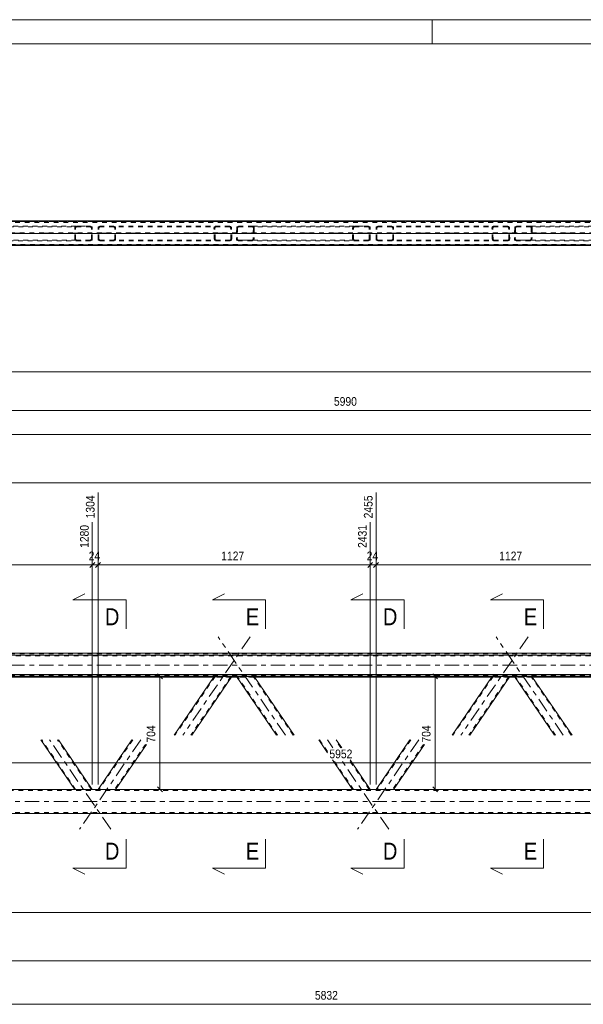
# Model space of a CAD drawing. Header units: millimetres. Extents: x 0 to 914, y 0 to 420.
# Tile 4 of 10: x 199 to 315, y 216 to 420. Entities that reach past the tile are written whole.
import ezdxf

# ---------------------------------------------------------------- set-up
doc = ezdxf.new("R2010")
doc.units = ezdxf.units.MM
for name, pattern in [('XKITLINE00', [0]), ('XKITLINE01', [4, 1, -1, 1, -1]), ('XKITLINE03', [6, 3, -1, 1, -1])]:
    doc.linetypes.add(name, pattern=pattern)
for name, color, linetype, lineweight in [('Arkusz rysunku', 3, 'Continuous', 0), ('Element', 2, 'Continuous', 0), ('Przekrój', 7, 'Continuous', 0), ('Wymiar', 4, 'Continuous', 0)]:
    doc.layers.add(name, color=color, linetype=linetype, lineweight=lineweight)
doc.styles.add('ARIAL', font='ARIAL.TTF')

msp = doc.modelspace()

# ---------------------------------------------------------------- linework, layer by layer
at = {"layer": 'Arkusz rysunku', "linetype": 'XKITLINE00', "lineweight": 0}
for p, q in [((914, 420), (0, 420)), ((284, 415), (284, 420)), ((909, 415), (5, 415))]:
    msp.add_line(p, q, dxfattribs=at)
at = {"layer": 'Element', "linetype": 'XKITLINE00', "lineweight": 0}
for p, q in [((116.58, 378.37), (428.5, 378.37)), ((116.58, 373.37), (714.78, 373.37)), ((116.58, 373.36), (714.78, 373.36)), ((714.78, 373.23), (116.58, 373.23)), ((116.58, 373.22), (714.78, 373.22)), ((116.58, 288.81), (714.78, 288.81)), ((116.58, 288.41), (714.78, 288.41)), ((116.58, 284.41), (714.78, 284.41)), ((408.18, 284.01), (116.58, 284.01)), ((238.78, 283.85), (189.61, 283.85)), ((238.86, 283.97), (230.56, 271.83)), ((242.5, 283.97), (234.19, 271.83)), ((238.86, 283.97), (238.89, 283.97)), ((238.89, 283.97), (238.97, 283.97)), ((238.97, 283.97), (239.09, 283.98)), ((239.09, 283.98), (239.23, 283.98)), ((239.23, 283.98), (242.14, 283.98)), ((242.14, 283.98), (242.28, 283.98)), ((242.28, 283.98), (242.4, 283.97)), ((242.4, 283.97), (242.47, 283.97)), ((243.54, 283.85), (242.42, 283.85)), ((242.47, 283.97), (242.5, 283.97)), ((251.77, 271.83), (243.46, 283.97)), ((243.46, 283.97), (243.49, 283.97)), ((243.49, 283.97), (243.56, 283.97)), ((243.56, 283.97), (243.68, 283.98)), ((243.68, 283.98), (243.82, 283.98)), ((243.82, 283.98), (246.73, 283.98)), ((246.73, 283.98), (246.87, 283.98)), ((246.87, 283.98), (246.99, 283.97)), ((246.99, 283.97), (247.07, 283.97)), ((247.07, 283.97), (247.1, 283.97)), ((255.4, 271.83), (247.1, 283.97)), ((296.35, 283.85), (247.18, 283.85)), ((296.43, 283.97), (288.12, 271.83)), ((300.06, 283.97), (291.76, 271.83)), ((296.43, 283.97), (296.46, 283.97)), ((296.46, 283.97), (296.54, 283.97)), ((296.54, 283.97), (296.66, 283.98)), ((296.66, 283.98), (296.8, 283.98)), ((296.8, 283.98), (299.71, 283.98)), ((299.71, 283.98), (299.84, 283.98)), ((299.84, 283.98), (299.96, 283.97)), ((299.96, 283.97), (300.04, 283.97)), ((301.11, 283.85), (299.98, 283.85)), ((300.04, 283.97), (300.06, 283.97)), ((309.34, 271.83), (301.03, 283.97)), ((301.03, 283.97), (301.05, 283.97)), ((301.05, 283.97), (301.13, 283.97)), ((301.13, 283.97), (301.25, 283.98)), ((301.25, 283.98), (301.39, 283.98)), ((301.39, 283.98), (304.29, 283.98)), ((304.29, 283.98), (304.43, 283.98)), ((304.43, 283.98), (304.55, 283.97)), ((304.55, 283.97), (304.63, 283.97)), ((304.63, 283.97), (304.66, 283.97)), ((312.97, 271.83), (304.66, 283.97)), ((353.91, 283.85), (304.74, 283.85)), ((209.96, 260.58), (202.94, 270.83)), ((213.59, 260.58), (206.58, 270.83)), ((221.82, 270.83), (214.8, 260.58)), ((224.83, 269.92), (218.44, 260.58)), ((262.35, 268.15), (260.51, 270.83)), ((265.26, 269.2), (264.14, 270.83)), ((279.38, 270.83), (272.37, 260.58)), ((282.39, 269.92), (276, 260.58)), ((267.52, 260.58), (263.35, 266.68)), ((271.16, 260.58), (266.98, 266.68)), ((411.3, 260.58), (157.23, 260.58)), ((149.62, 255.58), (681.73, 255.58))]:
    msp.add_line(p, q, dxfattribs=at)
at = {"layer": 'Element', "linetype": 'XKITLINE01', "lineweight": 0}
for p, q in [((116.58, 378.35), (428.5, 378.35)), ((428.5, 378.23), (116.58, 378.23)), ((116.58, 378.21), (428.5, 378.21)), ((428.5, 378.22), (149.62, 378.22)), ((149.62, 378.02), (428.5, 378.02)), ((116.58, 375.87), (428.5, 375.87)), ((116.58, 375.71), (428.5, 375.71)), ((186.32, 377.07), (210.32, 377.07)), ((189.23, 377.22), (213.23, 377.22)), ((209.96, 376.92), (209.99, 377.03)), ((209.96, 374.52), (209.96, 376.92)), ((209.99, 377.03), (210.06, 377.13)), ((210.06, 377.13), (210.18, 377.2)), ((210.15, 376.98), (210.14, 376.92)), ((210.14, 374.52), (210.14, 376.92)), ((210.19, 377.02), (210.15, 376.98)), ((210.18, 377.2), (210.32, 377.22)), ((210.25, 377.06), (210.19, 377.02)), ((210.32, 377.07), (210.25, 377.06)), ((210.32, 377.22), (213.23, 377.22)), ((210.32, 377.07), (213.23, 377.07)), ((213.23, 377.22), (213.37, 377.2)), ((213.3, 377.06), (213.23, 377.07)), ((213.36, 377.02), (213.3, 377.06)), ((213.4, 376.98), (213.36, 377.02)), ((213.37, 377.2), (213.49, 377.13)), ((213.41, 376.92), (213.4, 376.98)), ((213.41, 374.52), (213.41, 376.92)), ((213.49, 377.13), (213.57, 377.03)), ((213.57, 377.03), (213.59, 376.92)), ((213.59, 374.52), (213.59, 376.92)), ((214.8, 376.92), (214.83, 377.03)), ((214.8, 374.52), (214.8, 376.92)), ((214.83, 377.03), (214.91, 377.13)), ((214.91, 377.13), (215.03, 377.2)), ((215, 376.98), (214.98, 376.92)), ((214.98, 374.52), (214.98, 376.92)), ((215.04, 377.02), (215, 376.98)), ((215.03, 377.2), (215.16, 377.22)), ((215.09, 377.06), (215.04, 377.02)), ((215.16, 377.07), (215.09, 377.06)), ((242.08, 377.22), (215.16, 377.22)), ((242.08, 377.07), (215.16, 377.07)), ((218.07, 377.22), (218.21, 377.2)), ((218.14, 377.06), (218.07, 377.07)), ((218.2, 377.02), (218.14, 377.06)), ((218.24, 376.98), (218.2, 377.02)), ((218.21, 377.2), (218.33, 377.13)), ((218.25, 376.92), (218.24, 376.98)), ((218.25, 374.52), (218.25, 376.92)), ((218.33, 377.13), (218.41, 377.03)), ((218.41, 377.03), (218.44, 376.92)), ((218.44, 374.52), (218.44, 376.92)), ((238.84, 377.03), (238.81, 376.92)), ((238.86, 374.52), (238.81, 376.92)), ((238.91, 377.13), (238.84, 377.03)), ((239.03, 377.2), (238.91, 377.13)), ((238.99, 376.92), (239, 376.98)), ((239.04, 374.52), (238.99, 376.92)), ((239, 376.98), (239.04, 377.02)), ((239.17, 377.22), (239.03, 377.2)), ((239.04, 377.02), (239.1, 377.06)), ((239.1, 377.06), (239.17, 377.07)), ((242.22, 377.2), (242.08, 377.22)), ((242.08, 377.07), (242.15, 377.06)), ((242.15, 377.06), (242.21, 377.02)), ((242.21, 377.02), (242.25, 376.98)), ((242.33, 377.13), (242.22, 377.2)), ((242.25, 376.98), (242.26, 376.92)), ((242.32, 374.52), (242.26, 376.92)), ((242.42, 377.03), (242.33, 377.13)), ((242.45, 376.92), (242.42, 377.03)), ((242.5, 374.52), (242.45, 376.92)), ((243.51, 376.92), (243.46, 374.52)), ((243.54, 377.03), (243.51, 376.92)), ((243.63, 377.13), (243.54, 377.03)), ((243.74, 377.2), (243.63, 377.13)), ((243.7, 376.92), (243.64, 374.52)), ((243.7, 376.92), (243.71, 376.98)), ((243.71, 376.98), (243.75, 377.02)), ((243.88, 377.22), (243.74, 377.2)), ((243.75, 377.02), (243.81, 377.06)), ((243.81, 377.06), (243.88, 377.07)), ((243.88, 377.22), (246.79, 377.22)), ((243.88, 377.07), (267.89, 377.07)), ((243.88, 377.07), (246.79, 377.07)), ((246.79, 377.22), (270.8, 377.22)), ((246.93, 377.2), (246.79, 377.22)), ((246.79, 377.07), (246.86, 377.06)), ((246.86, 377.06), (246.92, 377.02)), ((246.92, 377.02), (246.96, 376.98)), ((246.97, 376.92), (246.92, 374.52)), ((247.05, 377.13), (246.93, 377.2)), ((246.96, 376.98), (246.97, 376.92)), ((247.12, 377.03), (247.05, 377.13)), ((247.15, 376.92), (247.1, 374.52)), ((247.15, 376.92), (247.12, 377.03)), ((267.52, 376.92), (267.55, 377.03)), ((267.52, 374.52), (267.52, 376.92)), ((267.55, 377.03), (267.63, 377.13)), ((267.63, 377.13), (267.75, 377.2)), ((267.72, 376.98), (267.71, 376.92)), ((267.71, 374.52), (267.71, 376.92)), ((267.76, 377.02), (267.72, 376.98)), ((267.75, 377.2), (267.89, 377.22)), ((267.82, 377.06), (267.76, 377.02)), ((267.89, 377.07), (267.82, 377.06)), ((267.89, 377.22), (270.8, 377.22)), ((267.89, 377.07), (270.8, 377.07)), ((270.8, 377.22), (270.93, 377.2)), ((270.87, 377.06), (270.8, 377.07)), ((270.92, 377.02), (270.87, 377.06)), ((270.96, 376.98), (270.92, 377.02)), ((270.93, 377.2), (271.05, 377.13)), ((270.98, 376.92), (270.96, 376.98)), ((270.98, 374.52), (270.98, 376.92)), ((271.05, 377.13), (271.13, 377.03)), ((271.13, 377.03), (271.16, 376.92)), ((271.16, 374.52), (271.16, 376.92)), ((272.37, 376.92), (272.39, 377.03)), ((272.37, 374.52), (272.37, 376.92)), ((272.39, 377.03), (272.47, 377.13)), ((272.47, 377.13), (272.59, 377.2)), ((272.56, 376.98), (272.55, 376.92)), ((272.55, 374.52), (272.55, 376.92)), ((272.6, 377.02), (272.56, 376.98)), ((272.59, 377.2), (272.73, 377.22)), ((272.66, 377.06), (272.6, 377.02)), ((272.73, 377.07), (272.66, 377.06)), ((299.64, 377.22), (272.73, 377.22)), ((299.64, 377.07), (272.73, 377.07)), ((275.64, 377.22), (275.78, 377.2)), ((275.71, 377.06), (275.64, 377.07)), ((275.77, 377.02), (275.71, 377.06)), ((275.81, 376.98), (275.77, 377.02)), ((275.78, 377.2), (275.9, 377.13)), ((275.82, 376.92), (275.81, 376.98)), ((275.82, 374.52), (275.82, 376.92)), ((275.9, 377.13), (275.97, 377.03)), ((275.97, 377.03), (276, 376.92)), ((276, 374.52), (276, 376.92)), ((296.4, 377.03), (296.38, 376.92)), ((296.43, 374.52), (296.38, 376.92)), ((296.48, 377.13), (296.4, 377.03)), ((296.59, 377.2), (296.48, 377.13)), ((296.56, 376.92), (296.57, 376.98)), ((296.61, 374.52), (296.56, 376.92)), ((296.57, 376.98), (296.61, 377.02)), ((296.73, 377.22), (296.59, 377.2)), ((296.61, 377.02), (296.67, 377.06)), ((296.67, 377.06), (296.74, 377.07)), ((299.78, 377.2), (299.64, 377.22)), ((299.64, 377.07), (299.71, 377.06)), ((299.71, 377.06), (299.77, 377.02)), ((299.77, 377.02), (299.81, 376.98)), ((299.9, 377.13), (299.78, 377.2)), ((299.81, 376.98), (299.83, 376.92)), ((299.88, 374.52), (299.83, 376.92)), ((299.98, 377.03), (299.9, 377.13)), ((300.01, 376.92), (299.98, 377.03)), ((300.06, 374.52), (300.01, 376.92)), ((301.08, 376.92), (301.03, 374.52)), ((301.11, 377.03), (301.08, 376.92)), ((301.19, 377.13), (301.11, 377.03)), ((301.31, 377.2), (301.19, 377.13)), ((301.26, 376.92), (301.21, 374.52)), ((301.26, 376.92), (301.28, 376.98)), ((301.28, 376.98), (301.32, 377.02)), ((301.45, 377.22), (301.31, 377.2)), ((301.32, 377.02), (301.38, 377.06)), ((301.38, 377.06), (301.45, 377.07)), ((301.45, 377.22), (304.36, 377.22)), ((301.45, 377.07), (325.45, 377.07)), ((301.45, 377.07), (304.36, 377.07)), ((304.36, 377.22), (328.36, 377.22)), ((304.5, 377.2), (304.36, 377.22)), ((304.36, 377.07), (304.42, 377.06)), ((304.42, 377.06), (304.48, 377.02)), ((304.48, 377.02), (304.52, 376.98)), ((304.53, 376.92), (304.48, 374.52)), ((304.61, 377.13), (304.5, 377.2)), ((304.52, 376.98), (304.53, 376.92)), ((304.69, 377.03), (304.61, 377.13)), ((304.72, 376.92), (304.66, 374.52)), ((304.72, 376.92), (304.69, 377.03)), ((681.73, 373.42), (149.62, 373.42)), ((681.73, 373.22), (149.62, 373.22)), ((210.32, 374.37), (186.26, 374.37)), ((213.23, 374.22), (189.16, 374.22)), ((209.99, 374.4), (209.96, 374.52)), ((210.06, 374.31), (209.99, 374.4)), ((210.18, 374.24), (210.06, 374.31)), ((210.14, 374.52), (210.15, 374.46)), ((210.15, 374.46), (210.19, 374.41)), ((210.32, 374.22), (210.18, 374.24)), ((210.19, 374.41), (210.25, 374.38)), ((210.25, 374.38), (210.32, 374.37)), ((213.23, 374.37), (210.32, 374.37)), ((210.32, 374.22), (213.23, 374.22)), ((213.23, 374.37), (213.3, 374.38)), ((213.37, 374.24), (213.23, 374.22)), ((213.3, 374.38), (213.36, 374.41)), ((213.36, 374.41), (213.4, 374.46)), ((213.49, 374.31), (213.37, 374.24)), ((213.4, 374.46), (213.41, 374.52)), ((213.57, 374.4), (213.49, 374.31)), ((213.59, 374.52), (213.57, 374.4)), ((214.83, 374.4), (214.8, 374.52)), ((214.91, 374.31), (214.83, 374.4)), ((215.03, 374.24), (214.91, 374.31)), ((214.98, 374.52), (215, 374.46)), ((215, 374.46), (215.04, 374.41)), ((215.16, 374.22), (215.03, 374.24)), ((215.04, 374.41), (215.09, 374.38)), ((215.09, 374.38), (215.16, 374.37)), ((242.14, 374.37), (215.16, 374.37)), ((242.14, 374.22), (215.16, 374.22)), ((218.07, 374.37), (218.14, 374.38)), ((218.21, 374.24), (218.07, 374.22)), ((218.14, 374.38), (218.2, 374.41)), ((218.2, 374.41), (218.24, 374.46)), ((218.33, 374.31), (218.21, 374.24)), ((218.24, 374.46), (218.25, 374.52)), ((218.41, 374.4), (218.33, 374.31)), ((218.44, 374.52), (218.41, 374.4)), ((238.86, 374.52), (238.89, 374.4)), ((238.89, 374.4), (238.97, 374.31)), ((238.97, 374.31), (239.09, 374.24)), ((239.06, 374.46), (239.04, 374.52)), ((239.1, 374.41), (239.06, 374.46)), ((239.09, 374.24), (239.23, 374.22)), ((239.16, 374.38), (239.1, 374.41)), ((239.23, 374.37), (239.16, 374.38)), ((242.21, 374.38), (242.14, 374.37)), ((242.14, 374.22), (242.28, 374.24)), ((242.26, 374.41), (242.21, 374.38)), ((242.3, 374.46), (242.26, 374.41)), ((242.28, 374.24), (242.4, 374.31)), ((242.32, 374.52), (242.3, 374.46)), ((242.4, 374.31), (242.47, 374.4)), ((242.47, 374.4), (242.5, 374.52)), ((243.46, 374.52), (243.49, 374.4)), ((243.49, 374.4), (243.56, 374.31)), ((243.56, 374.31), (243.68, 374.24)), ((243.66, 374.46), (243.64, 374.52)), ((243.7, 374.41), (243.66, 374.46)), ((243.68, 374.24), (243.82, 374.22)), ((243.75, 374.38), (243.7, 374.41)), ((243.82, 374.37), (243.75, 374.38)), ((267.89, 374.37), (243.82, 374.37)), ((243.82, 374.37), (246.73, 374.37)), ((246.73, 374.22), (243.82, 374.22)), ((246.8, 374.38), (246.73, 374.37)), ((246.73, 374.22), (246.87, 374.24)), ((270.8, 374.22), (246.73, 374.22)), ((246.86, 374.41), (246.8, 374.38)), ((246.9, 374.46), (246.86, 374.41)), ((246.87, 374.24), (246.99, 374.31)), ((246.92, 374.52), (246.9, 374.46)), ((246.99, 374.31), (247.07, 374.4)), ((247.07, 374.4), (247.1, 374.52)), ((267.55, 374.4), (267.52, 374.52)), ((267.63, 374.31), (267.55, 374.4)), ((267.75, 374.24), (267.63, 374.31)), ((267.71, 374.52), (267.72, 374.46)), ((267.72, 374.46), (267.76, 374.41)), ((267.89, 374.22), (267.75, 374.24)), ((267.76, 374.41), (267.82, 374.38)), ((267.82, 374.38), (267.89, 374.37)), ((270.8, 374.37), (267.89, 374.37)), ((267.89, 374.22), (270.8, 374.22)), ((270.8, 374.37), (270.87, 374.38)), ((270.93, 374.24), (270.8, 374.22)), ((270.87, 374.38), (270.92, 374.41)), ((270.92, 374.41), (270.96, 374.46)), ((271.05, 374.31), (270.93, 374.24)), ((270.96, 374.46), (270.98, 374.52)), ((271.13, 374.4), (271.05, 374.31)), ((271.16, 374.52), (271.13, 374.4)), ((272.39, 374.4), (272.37, 374.52)), ((272.47, 374.31), (272.39, 374.4)), ((272.59, 374.24), (272.47, 374.31)), ((272.55, 374.52), (272.56, 374.46)), ((272.56, 374.46), (272.6, 374.41)), ((272.73, 374.22), (272.59, 374.24)), ((272.6, 374.41), (272.66, 374.38)), ((272.66, 374.38), (272.73, 374.37)), ((299.7, 374.37), (272.73, 374.37)), ((299.71, 374.22), (272.73, 374.22)), ((275.64, 374.37), (275.71, 374.38)), ((275.78, 374.24), (275.64, 374.22)), ((275.71, 374.38), (275.77, 374.41)), ((275.77, 374.41), (275.81, 374.46)), ((275.9, 374.31), (275.78, 374.24)), ((275.81, 374.46), (275.82, 374.52)), ((275.97, 374.4), (275.9, 374.31)), ((276, 374.52), (275.97, 374.4)), ((296.43, 374.52), (296.46, 374.4)), ((296.46, 374.4), (296.54, 374.31)), ((296.54, 374.31), (296.66, 374.24)), ((296.63, 374.46), (296.61, 374.52)), ((296.67, 374.41), (296.63, 374.46)), ((296.66, 374.24), (296.8, 374.22)), ((296.73, 374.38), (296.67, 374.41)), ((296.79, 374.37), (296.73, 374.38)), ((299.77, 374.38), (299.7, 374.37)), ((299.71, 374.22), (299.84, 374.24)), ((299.83, 374.41), (299.77, 374.38)), ((299.87, 374.46), (299.83, 374.41)), ((299.84, 374.24), (299.96, 374.31)), ((299.88, 374.52), (299.87, 374.46)), ((299.96, 374.31), (300.04, 374.4)), ((300.04, 374.4), (300.06, 374.52)), ((301.03, 374.52), (301.05, 374.4)), ((301.05, 374.4), (301.13, 374.31)), ((301.13, 374.31), (301.25, 374.24)), ((301.22, 374.46), (301.21, 374.52)), ((301.26, 374.41), (301.22, 374.46)), ((301.25, 374.24), (301.39, 374.22)), ((301.32, 374.38), (301.26, 374.41)), ((301.39, 374.37), (301.32, 374.38)), ((325.45, 374.37), (301.39, 374.37)), ((301.39, 374.37), (304.3, 374.37)), ((304.29, 374.22), (301.39, 374.22)), ((304.29, 374.22), (304.43, 374.24)), ((328.36, 374.22), (304.29, 374.22)), ((304.37, 374.38), (304.3, 374.37)), ((304.43, 374.41), (304.37, 374.38)), ((304.47, 374.46), (304.43, 374.41)), ((304.43, 374.24), (304.55, 374.31)), ((304.48, 374.52), (304.47, 374.46)), ((304.55, 374.31), (304.63, 374.4)), ((304.63, 374.4), (304.66, 374.52)), ((116.58, 288.65), (714.78, 288.65)), ((714.78, 288.3), (116.58, 288.3)), ((714.78, 288.25), (116.58, 288.25)), ((116.58, 284.35), (714.78, 284.35)), ((116.58, 284.25), (714.78, 284.25)), ((239.04, 283.97), (230.74, 271.83)), ((242.32, 283.97), (234.01, 271.83)), ((242.42, 283.85), (238.78, 283.85)), ((238.84, 283.89), (238.81, 283.89)), ((238.91, 283.89), (238.84, 283.89)), ((239.03, 283.88), (238.91, 283.89)), ((238.99, 283.89), (239, 283.89)), ((239, 283.89), (239.03, 283.89)), ((239.03, 283.89), (239.04, 283.89)), ((239.17, 283.88), (239.03, 283.88)), ((239.04, 283.97), (239.06, 283.97)), ((239.04, 283.89), (239.1, 283.89)), ((239.06, 283.97), (239.09, 283.97)), ((239.09, 283.97), (239.1, 283.97)), ((239.16, 283.97), (239.1, 283.97)), ((239.1, 283.89), (239.17, 283.89)), ((239.23, 283.97), (239.16, 283.97)), ((239.17, 283.89), (242.08, 283.89)), ((239.17, 283.88), (242.08, 283.88)), ((239.23, 283.97), (242.14, 283.97)), ((242.08, 283.89), (242.15, 283.89)), ((242.22, 283.88), (242.08, 283.88)), ((242.21, 283.97), (242.14, 283.97)), ((242.15, 283.89), (242.21, 283.89)), ((242.26, 283.97), (242.21, 283.97)), ((242.21, 283.89), (242.22, 283.89)), ((242.22, 283.89), (242.25, 283.89)), ((242.22, 283.88), (242.26, 283.88)), ((242.25, 283.89), (242.26, 283.89)), ((242.26, 283.97), (242.27, 283.97)), ((242.26, 283.88), (242.33, 283.89)), ((242.27, 283.97), (242.3, 283.97)), ((242.3, 283.97), (242.32, 283.97)), ((242.42, 283.89), (242.33, 283.89)), ((242.45, 283.89), (242.42, 283.89)), ((243.46, 283.97), (243.51, 283.89)), ((243.54, 283.89), (243.51, 283.89)), ((243.63, 283.89), (243.54, 283.89)), ((247.18, 283.85), (243.54, 283.85)), ((243.74, 283.88), (243.63, 283.89)), ((243.7, 283.89), (243.64, 283.97)), ((243.64, 283.97), (243.66, 283.97)), ((243.66, 283.97), (243.69, 283.97)), ((243.69, 283.97), (243.7, 283.97)), ((243.75, 283.97), (243.7, 283.97)), ((251.95, 271.83), (243.7, 283.89)), ((243.7, 283.89), (243.71, 283.89)), ((243.71, 283.89), (243.74, 283.89)), ((243.74, 283.89), (243.75, 283.89)), ((243.88, 283.88), (243.74, 283.88)), ((243.82, 283.97), (243.75, 283.97)), ((243.75, 283.89), (243.81, 283.89)), ((243.81, 283.89), (243.88, 283.89)), ((243.82, 283.97), (246.73, 283.97)), ((243.88, 283.89), (246.79, 283.89)), ((243.88, 283.88), (246.79, 283.88)), ((246.8, 283.97), (246.73, 283.97)), ((246.79, 283.89), (246.86, 283.89)), ((246.93, 283.88), (246.79, 283.88)), ((246.86, 283.97), (246.8, 283.97)), ((246.86, 283.97), (246.87, 283.97)), ((246.86, 283.89), (246.92, 283.89)), ((246.87, 283.97), (246.9, 283.97)), ((246.9, 283.97), (246.92, 283.97)), ((246.97, 283.89), (246.92, 283.97)), ((246.92, 283.89), (246.93, 283.89)), ((246.93, 283.89), (246.96, 283.89)), ((246.93, 283.88), (246.97, 283.88)), ((246.96, 283.89), (246.97, 283.89)), ((255.22, 271.83), (246.97, 283.89)), ((246.97, 283.88), (247.05, 283.89)), ((247.12, 283.89), (247.05, 283.89)), ((247.1, 283.97), (247.15, 283.89)), ((247.15, 283.89), (247.12, 283.89)), ((296.61, 283.97), (288.3, 271.83)), ((299.88, 283.97), (291.57, 271.83)), ((299.98, 283.85), (296.35, 283.85)), ((296.4, 283.89), (296.38, 283.89)), ((296.48, 283.89), (296.4, 283.89)), ((296.59, 283.88), (296.48, 283.89)), ((296.56, 283.89), (296.57, 283.89)), ((296.57, 283.89), (296.6, 283.89)), ((296.73, 283.88), (296.59, 283.88)), ((296.6, 283.89), (296.61, 283.89)), ((296.61, 283.97), (296.63, 283.97)), ((296.61, 283.89), (296.67, 283.89)), ((296.63, 283.97), (296.65, 283.97)), ((296.65, 283.97), (296.67, 283.97)), ((296.73, 283.97), (296.67, 283.97)), ((296.67, 283.89), (296.74, 283.89)), ((296.79, 283.97), (296.73, 283.97)), ((296.73, 283.88), (299.64, 283.88)), ((296.74, 283.89), (299.64, 283.89)), ((296.79, 283.97), (299.7, 283.97)), ((299.64, 283.89), (299.71, 283.89)), ((299.78, 283.88), (299.64, 283.88)), ((299.77, 283.97), (299.7, 283.97)), ((299.71, 283.89), (299.77, 283.89)), ((299.83, 283.97), (299.77, 283.97)), ((299.77, 283.89), (299.79, 283.89)), ((299.78, 283.88), (299.82, 283.88)), ((299.79, 283.89), (299.81, 283.89)), ((299.81, 283.89), (299.83, 283.89)), ((299.82, 283.88), (299.9, 283.89)), ((299.83, 283.97), (299.84, 283.97)), ((299.84, 283.97), (299.87, 283.97)), ((299.87, 283.97), (299.88, 283.97)), ((299.98, 283.89), (299.9, 283.89)), ((300.01, 283.89), (299.98, 283.89)), ((301.03, 283.97), (301.08, 283.89)), ((301.11, 283.89), (301.08, 283.89)), ((301.19, 283.89), (301.11, 283.89)), ((304.74, 283.85), (301.11, 283.85)), ((301.31, 283.88), (301.19, 283.89)), ((301.26, 283.89), (301.21, 283.97)), ((301.21, 283.97), (301.22, 283.97)), ((301.22, 283.97), (301.25, 283.97)), ((301.25, 283.97), (301.26, 283.97)), ((301.32, 283.97), (301.26, 283.97)), ((309.52, 271.83), (301.26, 283.89)), ((301.26, 283.89), (301.28, 283.89)), ((301.28, 283.89), (301.31, 283.89)), ((301.31, 283.89), (301.32, 283.89)), ((301.45, 283.88), (301.31, 283.88)), ((301.39, 283.97), (301.32, 283.97)), ((301.32, 283.89), (301.38, 283.89)), ((301.38, 283.89), (301.45, 283.89)), ((301.39, 283.97), (304.3, 283.97)), ((301.45, 283.89), (304.36, 283.89)), ((301.45, 283.88), (304.36, 283.88)), ((304.37, 283.97), (304.3, 283.97)), ((304.36, 283.89), (304.42, 283.89)), ((304.5, 283.88), (304.36, 283.88)), ((304.43, 283.97), (304.37, 283.97)), ((304.42, 283.89), (304.48, 283.89)), ((304.43, 283.97), (304.44, 283.97)), ((304.44, 283.97), (304.47, 283.97)), ((304.47, 283.97), (304.48, 283.97)), ((304.53, 283.89), (304.48, 283.97)), ((304.48, 283.89), (304.49, 283.89)), ((304.49, 283.89), (304.52, 283.89)), ((304.5, 283.88), (304.54, 283.88)), ((304.52, 283.89), (304.53, 283.89)), ((312.79, 271.83), (304.53, 283.89)), ((304.54, 283.88), (304.61, 283.89)), ((304.69, 283.89), (304.61, 283.89)), ((304.66, 283.97), (304.72, 283.89)), ((304.72, 283.89), (304.69, 283.89)), ((210.14, 260.58), (203.13, 270.83)), ((213.41, 260.58), (206.4, 270.83)), ((222, 270.83), (214.98, 260.58)), ((224.64, 269.92), (218.25, 260.58)), ((262.35, 268.41), (260.69, 270.83)), ((265.08, 269.2), (263.96, 270.83)), ((279.56, 270.83), (272.55, 260.58)), ((282.21, 269.92), (275.82, 260.58)), ((267.71, 260.58), (263.53, 266.68)), ((270.98, 260.58), (266.8, 266.68)), ((411.3, 260.38), (149.62, 260.38)), ((213.59, 260.58), (209.96, 260.58)), ((218.44, 260.58), (214.8, 260.58)), ((271.16, 260.58), (267.52, 260.58)), ((276, 260.58), (272.37, 260.58)), ((149.62, 255.78), (681.73, 255.78))]:
    msp.add_line(p, q, dxfattribs=at)
at = {"layer": 'Element', "linetype": 'XKITLINE03', "lineweight": 0}
for p, q in [((106.58, 375.79), (428.5, 375.79)), ((139.62, 375.72), (428.5, 375.72)), ((217.42, 375.72), (182.09, 375.72)), ((246.3, 375.72), (210.97, 375.72)), ((274.99, 375.72), (239.66, 375.72)), ((303.87, 375.72), (268.54, 375.72)), ((332.55, 375.72), (297.22, 375.72)), ((246.3, 292.18), (232.37, 271.83)), ((253.59, 271.83), (239.66, 292.18)), ((303.87, 292.18), (289.94, 271.83)), ((311.15, 271.83), (297.22, 292.18)), ((106.58, 286.33), (724.78, 286.33)), ((217.42, 252.33), (204.76, 270.83)), ((223.63, 270.83), (210.97, 252.33)), ((263.44, 269.2), (262.33, 270.83)), ((281.2, 270.83), (268.54, 252.33)), ((274.99, 252.33), (265.17, 266.68)), ((139.62, 258.08), (691.73, 258.08))]:
    msp.add_line(p, q, dxfattribs=at)
at = {"layer": 'Przekrój', "linetype": 'XKITLINE00', "lineweight": 0}
for p, q in [((209.59, 299.84), (212.09, 301.09)), ((214.59, 299.84), (209.59, 299.84)), ((220.59, 299.84), (214.59, 299.84)), ((220.59, 299.84), (220.59, 293.84)), ((238.5, 299.84), (241, 301.09)), ((243.5, 299.84), (238.5, 299.84)), ((249.5, 299.84), (243.5, 299.84)), ((249.5, 299.84), (249.5, 293.84)), ((267.16, 299.84), (269.66, 301.09)), ((272.16, 299.84), (267.16, 299.84)), ((278.16, 299.84), (272.16, 299.84)), ((278.16, 299.84), (278.16, 293.84)), ((296.07, 299.84), (298.57, 301.09)), ((301.07, 299.84), (296.07, 299.84)), ((307.07, 299.84), (301.07, 299.84)), ((307.07, 299.84), (307.07, 293.84)), ((220.59, 244.3), (220.59, 250.3)), ((249.5, 244.3), (249.5, 250.3)), ((278.16, 244.3), (278.16, 250.3)), ((307.07, 244.3), (307.07, 250.3)), ((209.59, 244.3), (212.09, 243.05)), ((214.59, 244.3), (209.59, 244.3)), ((220.59, 244.3), (214.59, 244.3)), ((238.5, 244.3), (241, 243.05)), ((243.5, 244.3), (238.5, 244.3)), ((249.5, 244.3), (243.5, 244.3)), ((267.16, 244.3), (269.66, 243.05)), ((272.16, 244.3), (267.16, 244.3)), ((278.16, 244.3), (272.16, 244.3)), ((296.07, 244.3), (298.57, 243.05)), ((301.07, 244.3), (296.07, 244.3)), ((307.07, 244.3), (301.07, 244.3))]:
    msp.add_line(p, q, dxfattribs=at)
at = {"layer": 'Wymiar', "linetype": 'XKITLINE00', "lineweight": 0}
for p, q in [((149.62, 347.08), (681.73, 347.08)), ((116.58, 339.08), (416.07, 339.08)), ((121.18, 334.08), (714.78, 334.08)), ((149.62, 324.08), (710.18, 324.08)), ((214.8, 310.2), (214.8, 322.06)), ((214.8, 261.58), (214.8, 322.06)), ((272.37, 261.58), (272.37, 322.06)), ((272.37, 310.2), (272.37, 322.06)), ((213.59, 310.2), (213.59, 315.94)), ((213.59, 261.58), (213.59, 315.94)), ((271.16, 310.2), (271.16, 315.94)), ((271.16, 261.58), (271.16, 315.94)), ((157.23, 307.08), (213.59, 307.08)), ((214.1, 307.59), (213.08, 306.57)), ((214.1, 307.59), (213.08, 306.57)), ((213.59, 261.58), (213.59, 307.68)), ((213.59, 307.08), (214.8, 307.08)), ((215.31, 307.59), (214.29, 306.57)), ((215.31, 307.59), (214.29, 306.57)), ((214.8, 261.58), (214.8, 307.68)), ((214.8, 307.08), (271.16, 307.08)), ((271.67, 307.59), (270.65, 306.57)), ((271.67, 307.59), (270.65, 306.57)), ((271.16, 261.58), (271.16, 307.68)), ((271.16, 307.08), (272.37, 307.08)), ((272.88, 307.59), (271.86, 306.57)), ((272.88, 307.59), (271.86, 306.57)), ((272.37, 261.58), (272.37, 307.68)), ((272.37, 307.08), (328.73, 307.08)), ((246.09, 283.98), (225.76, 283.98)), ((227.11, 284.49), (228.13, 283.47)), ((227.62, 260.58), (227.62, 283.98)), ((303.66, 283.98), (282.76, 283.98)), ((284.11, 284.49), (285.13, 283.47)), ((284.62, 260.58), (284.62, 283.98)), ((116.58, 266.08), (414.18, 266.08)), ((227.11, 261.09), (228.13, 260.07)), ((284.11, 261.09), (285.13, 260.07)), ((237.87, 260.58), (225.76, 260.58)), ((295.43, 260.58), (282.76, 260.58)), ((149.62, 235.08), (682.03, 235.08)), ((149.62, 225.08), (683.78, 225.08)), ((116.58, 216.08), (408.18, 216.08))]:
    msp.add_line(p, q, dxfattribs=at)

# ---------------------------------------------------------------- texts
at = {"layer": 'Przekrój', "style": 'ARIAL', "width": 0.85}
for s, p in [('D', (216.22, 294.59)), ('E', (245.39, 294.59)), ('D', (273.79, 294.59)), ('E', (302.96, 294.59)), ('D', (216.22, 246.05)), ('E', (245.39, 246.05)), ('D', (273.79, 246.05)), ('E', (302.96, 246.05))]:
    msp.add_text(s, height=3.5, dxfattribs=at).set_placement(p)
at = {"layer": 'Wymiar', "style": 'ARIAL', "width": 0.85}
for s, p in [('5990', (263.65, 340.04)), ('24', (212.86, 308.04)), ('1127', (240.31, 308.04)), ('24', (270.43, 308.04)), ('1127', (297.88, 308.04)), ('5952', (262.71, 267.04)), ('5832', (259.71, 217.04))]:
    msp.add_text(s, height=1.8, dxfattribs=at).set_placement(p)
for s, p in [('1304', (214.08, 316.72)), ('2455', (271.65, 316.72)), ('1280', (212.87, 310.6)), ('2431', (270.44, 310.6)), ('704', (226.66, 270.28)), ('704', (283.66, 270.28))]:
    msp.add_text(s, height=1.8, rotation=90.0002, dxfattribs=at).set_placement(p)

doc.saveas('drawing.dxf')
